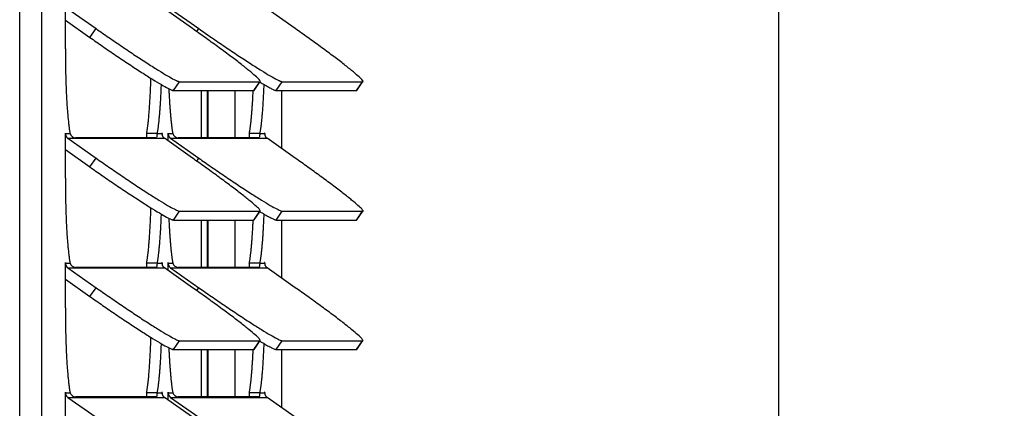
# Model space of a CAD drawing. Header units: inches. Extents: x -1 to 108, y 3 to 87.
# Tile 5 of 17: x 36.27 to 41.6, y 51.56 to 53.66. Entities that reach past the tile are written whole.
import ezdxf

# ---------------------------------------------------------------- set-up
doc = ezdxf.new("R2010")
doc.units = ezdxf.units.IN
doc.header["$LTSCALE"] = 12
doc.header["$MEASUREMENT"] = 0
doc.header["$PDSIZE"] = -1
doc.linetypes.add('SLD-Solid', pattern=[0])
doc.layers.add('DIMENSIONS', color=140, linetype='SLD-Solid', lineweight=25)
doc.layers.add('DIMENSIONS @ 1', color=140, linetype='SLD-Solid', lineweight=25)
doc.styles.add('ROMANS', font='romans.shx')
doc.dimstyles.new('FSTD1', dxfattribs={"dimtxt": 0.65, "dimasz": 0.7, "dimexe": 0.5, "dimexo": 0.5, "dimgap": 0.25, "dimtad": 1, "dimzin": 9, "dimdsep": 46, "dimtxsty": 'ROMANS', "dimcen": 0, "dimadec": 0, "dimazin": 0, "dimtfac": 1, "dimtmove": 0, "dimatfit": 3, "dimfxl": 0, "dimtolj": 1, "dimarcsym": 0})

# ---------------------------------------------------------------- blocks, each defined once
blk = doc.blocks.new('*D91')
at = {"layer": 'Defpoints', "color": 0}
for p in [(37.5778, 75.9829), (37.6949, 39.9827), (40.3784, 39.9827)]:
    blk.add_point(p, dxfattribs=at)
at = {"layer": 'DIMENSIONS', "color": 0, "lineweight": -2}
for p, q in [((38.0778, 75.9829), (40.8784, 75.9829)), ((40.3784, 75.2829), (40.3784, 40.6827)), ((38.1949, 39.9827), (40.8784, 39.9827))]:
    blk.add_line(p, q, dxfattribs=at)
at = {"layer": 'DIMENSIONS', "color": 0}
for points in [[(40.2617, 75.2829), (40.4951, 75.2829), (40.3784, 75.9829)], [(40.2617, 40.6827), (40.4951, 40.6827), (40.3784, 39.9827)]]:
    blk.add_solid(points, dxfattribs=at)
at = {"layer": 'DIMENSIONS', "color": 0, "char_height": 0.65, "attachment_point": 5, "rotation": 90, "style": 'ROMANS'}
for s, insert in [('\\A1;[914.4]', (41.1236, 57.9828)), ('\\A1;36.00', (39.8034, 57.9828))]:
    blk.add_mtext(s, dxfattribs=dict(at, insert=insert))

msp = doc.modelspace()

# ---------------------------------------------------------------- linework, layer by layer
for p, q in [((36.2731, 39.9827), (36.2731, 72.5697)), ((36.3927, 39.9827), (36.3927, 72.5697)), ((36.5201, 53.5075), (36.5201, 53.7485)), ((36.5338, 53.7231), (36.6862, 53.616)), ((37.2081, 53.616), (37.0557, 53.7231)), ((37.0894, 53.7231), (37.2418, 53.616)), ((37.7637, 53.616), (37.6113, 53.7231)), ((36.5201, 53.6619), (36.653, 53.5684)), ((36.653, 53.5684), (36.6862, 53.616)), ((37.2307, 53.6), (37.2418, 53.616)), ((37.1046, 53.2817), (37.1378, 53.3292)), ((37.1378, 53.3292), (37.5725, 53.3292)), ((37.5394, 53.2817), (37.5725, 53.3292)), ((37.5414, 53.2824), (37.5746, 53.3299)), ((37.6602, 53.2817), (37.6934, 53.3292)), ((37.6934, 53.3292), (38.1281, 53.3292)), ((38.095, 53.2817), (38.1281, 53.3292)), ((38.097, 53.2824), (38.1302, 53.3299)), ((37.1046, 53.2817), (37.5394, 53.2817)), ((37.2564, 53.0256), (37.2564, 53.2817)), ((37.2875, 53.2817), (37.2875, 53.0256)), ((37.2909, 53.2817), (37.2909, 53.0256)), ((37.4375, 53.2817), (37.4375, 53.0256)), ((37.6602, 53.2817), (38.095, 53.2817)), ((37.6919, 52.9664), (37.6919, 53.2817)), ((36.5201, 53.0485), (36.5206, 53.0485)), ((36.5201, 52.8075), (36.5201, 53.0485)), ((36.5206, 53.0485), (36.5456, 53.0485)), ((36.5338, 53.0231), (36.6862, 52.916)), ((36.5338, 53.0231), (37.0557, 53.0231)), ((37.009, 53.0256), (36.5743, 53.0256)), ((37.0175, 53.0485), (36.9597, 53.0485)), ((37.0175, 53.0485), (37.0425, 53.0485)), ((37.0425, 53.0485), (37.043, 53.0485)), ((37.043, 53.0485), (37.043, 53.0428)), ((37.2081, 52.916), (37.0557, 53.0231)), ((37.0757, 53.0485), (37.0762, 53.0485)), ((37.0757, 53.009), (37.0757, 53.0485)), ((37.0762, 53.0485), (37.1012, 53.0485)), ((37.0894, 53.0231), (37.2418, 52.916)), ((37.0894, 53.0231), (37.6113, 53.0231)), ((37.5646, 53.0256), (37.1299, 53.0256)), ((37.5731, 53.0485), (37.5153, 53.0485)), ((37.5731, 53.0485), (37.5981, 53.0485)), ((37.5981, 53.0485), (37.5986, 53.0485)), ((37.5986, 53.0485), (37.5986, 53.0428)), ((37.7637, 52.916), (37.6113, 53.0231)), ((36.5201, 52.9619), (36.653, 52.8684)), ((36.653, 52.8684), (36.6862, 52.916)), ((37.2307, 52.9), (37.2418, 52.916)), ((37.1046, 52.5817), (37.1378, 52.6292)), ((37.1378, 52.6292), (37.5725, 52.6292)), ((37.5394, 52.5817), (37.5725, 52.6292)), ((37.5414, 52.5824), (37.5746, 52.6299)), ((37.6602, 52.5817), (37.6934, 52.6292)), ((37.6934, 52.6292), (38.1281, 52.6292)), ((38.095, 52.5817), (38.1281, 52.6292)), ((38.097, 52.5824), (38.1302, 52.6299)), ((37.1046, 52.5817), (37.5394, 52.5817)), ((37.2564, 52.3256), (37.2564, 52.5817)), ((37.2875, 52.5817), (37.2875, 52.3256)), ((37.2909, 52.5817), (37.2909, 52.3256)), ((37.4375, 52.5817), (37.4375, 52.3256)), ((37.6602, 52.5817), (38.095, 52.5817)), ((37.6919, 52.2664), (37.6919, 52.5817)), ((36.5201, 52.3485), (36.5206, 52.3485)), ((36.5201, 52.1075), (36.5201, 52.3485)), ((36.5206, 52.3485), (36.5456, 52.3485)), ((36.5338, 52.3231), (36.6862, 52.216)), ((36.5338, 52.3231), (37.0557, 52.3231)), ((37.009, 52.3256), (36.5743, 52.3256)), ((37.0175, 52.3485), (36.9597, 52.3485)), ((37.0175, 52.3485), (37.0425, 52.3485)), ((37.0425, 52.3485), (37.043, 52.3485)), ((37.043, 52.3485), (37.043, 52.3428)), ((37.2081, 52.216), (37.0557, 52.3231)), ((37.0757, 52.3485), (37.0762, 52.3485)), ((37.0757, 52.309), (37.0757, 52.3485)), ((37.0762, 52.3485), (37.1012, 52.3485)), ((37.0894, 52.3231), (37.2418, 52.216)), ((37.0894, 52.3231), (37.6113, 52.3231)), ((37.5646, 52.3256), (37.1299, 52.3256)), ((37.5731, 52.3485), (37.5153, 52.3485)), ((37.5731, 52.3485), (37.5981, 52.3485)), ((37.5981, 52.3485), (37.5986, 52.3485)), ((37.5986, 52.3485), (37.5986, 52.3428)), ((37.7637, 52.216), (37.6113, 52.3231)), ((36.5201, 52.2619), (36.653, 52.1684)), ((36.653, 52.1684), (36.6862, 52.216)), ((37.2307, 52.2), (37.2418, 52.216)), ((37.1046, 51.8817), (37.1378, 51.9292)), ((37.1046, 51.8817), (37.5394, 51.8817)), ((37.1378, 51.9292), (37.5725, 51.9292)), ((37.2564, 51.6256), (37.2564, 51.8817)), ((37.2875, 51.8817), (37.2875, 51.6256)), ((37.2909, 51.8817), (37.2909, 51.6256)), ((37.4375, 51.8817), (37.4375, 51.6256)), ((37.5394, 51.8817), (37.5725, 51.9292)), ((37.5414, 51.8824), (37.5746, 51.9299)), ((37.6602, 51.8817), (37.6934, 51.9292)), ((37.6602, 51.8817), (38.095, 51.8817)), ((37.6919, 51.5664), (37.6919, 51.8817)), ((37.6934, 51.9292), (38.1281, 51.9292)), ((38.095, 51.8817), (38.1281, 51.9292)), ((38.097, 51.8824), (38.1302, 51.9299)), ((36.5201, 51.6485), (36.5206, 51.6485)), ((36.5201, 51.4075), (36.5201, 51.6485)), ((36.5206, 51.6485), (36.5456, 51.6485)), ((36.5338, 51.6231), (36.6862, 51.516)), ((36.5338, 51.6231), (37.0557, 51.6231)), ((37.009, 51.6256), (36.5743, 51.6256)), ((37.0175, 51.6485), (36.9597, 51.6485)), ((37.0175, 51.6485), (37.0425, 51.6485)), ((37.0425, 51.6485), (37.043, 51.6485)), ((37.043, 51.6485), (37.043, 51.6428)), ((37.2081, 51.516), (37.0557, 51.6231)), ((37.0757, 51.6485), (37.0762, 51.6485)), ((37.0757, 51.609), (37.0757, 51.6485)), ((37.0762, 51.6485), (37.1012, 51.6485)), ((37.0894, 51.6231), (37.2418, 51.516)), ((37.0894, 51.6231), (37.6113, 51.6231)), ((37.5646, 51.6256), (37.1299, 51.6256)), ((37.5731, 51.6485), (37.5153, 51.6485)), ((37.5731, 51.6485), (37.5981, 51.6485)), ((37.5981, 51.6485), (37.5986, 51.6485)), ((37.5986, 51.6485), (37.5986, 51.6428)), ((37.7637, 51.516), (37.6113, 51.6231))]:
    msp.add_line(p, q)
for centre in [(36.5791, 53.0609), (37.1347, 53.0609), (36.5791, 52.3609), (37.1347, 52.3609), (36.5791, 51.6609), (37.1347, 51.6609)]:
    msp.add_arc(centre, 0.0357, 200.4254, 262.2585)
for points, weights in [([(36.6862, 53.616), (37.0942, 53.3292), (37.1378, 53.3292)], [1, 0.707106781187, 1]), ([(37.5725, 53.3292), (37.6161, 53.3292), (37.2081, 53.616)], [1, 0.707106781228, 1]), ([(37.2418, 53.616), (37.6498, 53.3292), (37.6934, 53.3292)], [1, 0.707106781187, 1]), ([(38.1281, 53.3292), (38.1717, 53.3292), (37.7637, 53.616)], [1, 0.707106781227, 1]), ([(36.653, 53.5684), (37.061, 53.2817), (37.1046, 53.2817)], [1, 0.707106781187, 1]), ([(36.5201, 53.5075), (36.5201, 53.1844), (36.5456, 53.0485)], [1, 0.842877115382, 1]), ([(36.9597, 53.0485), (36.977, 53.1404), (36.983, 53.3476)], [1, 0.918121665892, 1]), ([(37.5724, 53.3269), (37.6475, 53.2817), (37.6602, 53.2817)], [1, 0.959786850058, 1]), ([(37.0175, 53.0485), (37.0331, 53.1314), (37.0396, 53.3133)], [1, 0.931850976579, 1]), ([(37.0799, 53.2912), (37.0868, 53.1256), (37.1012, 53.0485)], [1, 0.940273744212, 1]), ([(37.5153, 53.0485), (37.5293, 53.1231), (37.5362, 53.2817)], [1, 0.943783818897, 1]), ([(37.5394, 53.2817), (37.5409, 53.2817), (37.5414, 53.2824)], [1, 0.999360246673, 1]), ([(37.5731, 53.0485), (37.5887, 53.1314), (37.5953, 53.3133)], [1, 0.931850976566, 1]), ([(38.095, 53.2817), (38.0965, 53.2817), (38.097, 53.2824)], [1, 0.999360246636, 1]), ([(36.5206, 53.0485), (36.5206, 53.0323), (36.5338, 53.0231)], [1, 0.887010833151, 1]), ([(37.0425, 53.0485), (37.0425, 53.0323), (37.0557, 53.0231)], [1, 0.887010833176, 1]), ([(37.0762, 53.0485), (37.0762, 53.0323), (37.0894, 53.0231)], [1, 0.887010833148, 1]), ([(37.5981, 53.0485), (37.5981, 53.0323), (37.6113, 53.0231)], [1, 0.887010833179, 1]), ([(36.6862, 52.916), (37.0942, 52.6292), (37.1378, 52.6292)], [1, 0.707106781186, 1]), ([(37.5725, 52.6292), (37.6161, 52.6292), (37.2081, 52.916)], [1, 0.707106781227, 1]), ([(37.2418, 52.916), (37.6498, 52.6292), (37.6934, 52.6292)], [1, 0.707106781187, 1]), ([(38.1281, 52.6292), (38.1717, 52.6292), (37.7637, 52.916)], [1, 0.707106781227, 1]), ([(36.653, 52.8684), (37.061, 52.5817), (37.1046, 52.5817)], [1, 0.707106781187, 1]), ([(36.5201, 52.8075), (36.5201, 52.4844), (36.5456, 52.3485)], [1, 0.842877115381, 1]), ([(36.9597, 52.3485), (36.977, 52.4404), (36.983, 52.6476)], [1, 0.918121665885, 1]), ([(37.5724, 52.6269), (37.6475, 52.5817), (37.6602, 52.5817)], [1, 0.959786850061, 1]), ([(37.0175, 52.3485), (37.0331, 52.4314), (37.0396, 52.6133)], [1, 0.931850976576, 1]), ([(37.0799, 52.5912), (37.0868, 52.4256), (37.1012, 52.3485)], [1, 0.940273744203, 1]), ([(37.5153, 52.3485), (37.5293, 52.4231), (37.5362, 52.5817)], [1, 0.943783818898, 1]), ([(37.5394, 52.5817), (37.5409, 52.5817), (37.5414, 52.5824)], [1, 0.999360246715, 1]), ([(37.5731, 52.3485), (37.5887, 52.4314), (37.5953, 52.6133)], [1, 0.931850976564, 1]), ([(38.095, 52.5817), (38.0965, 52.5817), (38.097, 52.5824)], [1, 0.999360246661, 1]), ([(36.5206, 52.3485), (36.5206, 52.3323), (36.5338, 52.3231)], [1, 0.887010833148, 1]), ([(37.0425, 52.3485), (37.0425, 52.3323), (37.0557, 52.3231)], [1, 0.887010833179, 1]), ([(37.0762, 52.3485), (37.0762, 52.3323), (37.0894, 52.3231)], [1, 0.88701083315, 1]), ([(37.5981, 52.3485), (37.5981, 52.3323), (37.6113, 52.3231)], [1, 0.887010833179, 1]), ([(36.6862, 52.216), (37.0942, 51.9292), (37.1378, 51.9292)], [1, 0.707106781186, 1]), ([(37.5725, 51.9292), (37.6161, 51.9292), (37.2081, 52.216)], [1, 0.707106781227, 1]), ([(37.2418, 52.216), (37.6498, 51.9292), (37.6934, 51.9292)], [1, 0.707106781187, 1]), ([(38.1281, 51.9292), (38.1717, 51.9292), (37.7637, 52.216)], [1, 0.707106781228, 1]), ([(36.653, 52.1684), (37.061, 51.8817), (37.1046, 51.8817)], [1, 0.707106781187, 1]), ([(36.5201, 52.1075), (36.5201, 51.7844), (36.5456, 51.6485)], [1, 0.842877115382, 1]), ([(36.9597, 51.6485), (36.977, 51.7404), (36.983, 51.9476)], [1, 0.918121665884, 1]), ([(37.0175, 51.6485), (37.0331, 51.7314), (37.0396, 51.9133)], [1, 0.931850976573, 1]), ([(37.0799, 51.8912), (37.0868, 51.7256), (37.1012, 51.6485)], [1, 0.940273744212, 1]), ([(37.5153, 51.6485), (37.5293, 51.7231), (37.5362, 51.8817)], [1, 0.943783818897, 1]), ([(37.5394, 51.8817), (37.5409, 51.8817), (37.5414, 51.8824)], [1, 0.999360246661, 1]), ([(37.5724, 51.9269), (37.6475, 51.8817), (37.6602, 51.8817)], [1, 0.959786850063, 1]), ([(37.5731, 51.6485), (37.5887, 51.7314), (37.5953, 51.9133)], [1, 0.93185097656, 1]), ([(38.095, 51.8817), (38.0965, 51.8817), (38.097, 51.8824)], [1, 0.999360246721, 1]), ([(36.5206, 51.6485), (36.5206, 51.6323), (36.5338, 51.6231)], [1, 0.887010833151, 1]), ([(37.0425, 51.6485), (37.0425, 51.6323), (37.0557, 51.6231)], [1, 0.887010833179, 1]), ([(37.0762, 51.6485), (37.0762, 51.6323), (37.0894, 51.6231)], [1, 0.88701083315, 1]), ([(37.5981, 51.6485), (37.5981, 51.6323), (37.6113, 51.6231)], [1, 0.887010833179, 1])]:
    msp.add_rational_spline(points, weights, degree=2)
for points, weights in [([(36.5206, 53.0485), (36.5206, 53.0515), (36.5204, 53.0515), (36.5201, 53.0515), (36.5201, 53.0485)], [1, 0.707106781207, 1, 0.707106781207, 1]), ([(37.043, 53.0485), (37.043, 53.0515), (37.0428, 53.0515), (37.0425, 53.0515), (37.0425, 53.0485)], [1, 0.707106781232, 1, 0.707106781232, 1]), ([(37.0762, 53.0485), (37.0762, 53.0515), (37.076, 53.0515), (37.0757, 53.0515), (37.0757, 53.0485)], [1, 0.707106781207, 1, 0.707106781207, 1]), ([(37.5986, 53.0485), (37.5986, 53.0515), (37.5984, 53.0515), (37.5981, 53.0515), (37.5981, 53.0485)], [1, 0.707106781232, 1, 0.707106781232, 1]), ([(36.5206, 52.3485), (36.5206, 52.3515), (36.5204, 52.3515), (36.5201, 52.3515), (36.5201, 52.3485)], [1, 0.707106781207, 1, 0.707106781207, 1]), ([(37.043, 52.3485), (37.043, 52.3515), (37.0428, 52.3515), (37.0425, 52.3515), (37.0425, 52.3485)], [1, 0.707106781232, 1, 0.707106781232, 1]), ([(37.0762, 52.3485), (37.0762, 52.3515), (37.076, 52.3515), (37.0757, 52.3515), (37.0757, 52.3485)], [1, 0.707106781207, 1, 0.707106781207, 1]), ([(37.5986, 52.3485), (37.5986, 52.3515), (37.5984, 52.3515), (37.5981, 52.3515), (37.5981, 52.3485)], [1, 0.707106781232, 1, 0.707106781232, 1]), ([(36.5206, 51.6485), (36.5206, 51.6515), (36.5204, 51.6515), (36.5201, 51.6515), (36.5201, 51.6485)], [1, 0.707106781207, 1, 0.707106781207, 1]), ([(37.043, 51.6485), (37.043, 51.6515), (37.0428, 51.6515), (37.0425, 51.6515), (37.0425, 51.6485)], [1, 0.707106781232, 1, 0.707106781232, 1]), ([(37.0762, 51.6485), (37.0762, 51.6515), (37.076, 51.6515), (37.0757, 51.6515), (37.0757, 51.6485)], [1, 0.707106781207, 1, 0.707106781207, 1]), ([(37.5986, 51.6485), (37.5986, 51.6515), (37.5984, 51.6515), (37.5981, 51.6515), (37.5981, 51.6485)], [1, 0.707106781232, 1, 0.707106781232, 1])]:
    msp.add_rational_spline(points, weights, degree=2, knots=[0, 0, 0, 0.5, 0.5, 1, 1, 1])
for points in [[(36.9597, 53.0485), (36.9587, 53.0396), (36.9589, 53.0316), (36.9597, 53.0246)], [(37.5153, 53.0485), (37.5143, 53.0396), (37.5145, 53.0316), (37.5154, 53.0246)], [(36.9597, 52.3485), (36.9587, 52.3396), (36.9589, 52.3316), (36.9597, 52.3246)], [(37.5153, 52.3485), (37.5143, 52.3396), (37.5145, 52.3316), (37.5154, 52.3246)], [(36.9597, 51.6485), (36.9587, 51.6396), (36.9589, 51.6316), (36.9597, 51.6246)], [(37.5153, 51.6485), (37.5143, 51.6396), (37.5145, 51.6316), (37.5154, 51.6246)]]:
    msp.add_open_spline(points, degree=3)
for points, knots in [([(37.0134, 53.0279), (37.0132, 53.0274), (37.0126, 53.0265), (37.0112, 53.0257), (37.0097, 53.0256), (37.009, 53.0256)], [0.6416993, 0.6416993, 0.6416993, 0.6416993, 0.7448353, 0.8722861, 1, 1, 1, 1]), ([(37.0175, 53.0485), (37.0172, 53.0474), (37.0165, 53.0453), (37.0158, 53.0425), (37.0153, 53.0399), (37.015, 53.0375), (37.0148, 53.0353), (37.0146, 53.0335), (37.0144, 53.0318), (37.0143, 53.0309), (37.0142, 53.0304)], [0, 0, 0, 0, 0.0600354, 0.1205385, 0.1814811, 0.2428348, 0.3045705, 0.3666581, 0.4290671, 0.4917669, 0.4917669, 0.4917669, 0.4917669]), ([(37.5691, 53.0279), (37.5688, 53.0274), (37.5682, 53.0265), (37.5668, 53.0257), (37.5654, 53.0256), (37.5646, 53.0256)], [0.6416993, 0.6416993, 0.6416993, 0.6416993, 0.7448353, 0.8722861, 1, 1, 1, 1]), ([(37.5731, 53.0485), (37.5728, 53.0474), (37.5721, 53.0453), (37.5714, 53.0425), (37.571, 53.0399), (37.5706, 53.0375), (37.5704, 53.0353), (37.5702, 53.0335), (37.57, 53.0318), (37.5699, 53.0309), (37.5698, 53.0304)], [0, 0, 0, 0, 0.0600354, 0.1205385, 0.1814811, 0.2428348, 0.3045705, 0.3666581, 0.4290671, 0.4917669, 0.4917669, 0.4917669, 0.4917669]), ([(37.0134, 52.3279), (37.0132, 52.3274), (37.0126, 52.3265), (37.0112, 52.3257), (37.0097, 52.3256), (37.009, 52.3256)], [0.6416993, 0.6416993, 0.6416993, 0.6416993, 0.7448353, 0.8722861, 1, 1, 1, 1]), ([(37.0175, 52.3485), (37.0172, 52.3474), (37.0165, 52.3453), (37.0158, 52.3425), (37.0153, 52.3399), (37.015, 52.3375), (37.0148, 52.3353), (37.0146, 52.3335), (37.0144, 52.3318), (37.0143, 52.3309), (37.0142, 52.3304)], [0, 0, 0, 0, 0.0600354, 0.1205385, 0.1814811, 0.2428348, 0.3045705, 0.3666581, 0.4290671, 0.4917669, 0.4917669, 0.4917669, 0.4917669]), ([(37.5691, 52.3279), (37.5688, 52.3274), (37.5682, 52.3265), (37.5668, 52.3257), (37.5654, 52.3256), (37.5646, 52.3256)], [0.6416993, 0.6416993, 0.6416993, 0.6416993, 0.7448353, 0.8722861, 1, 1, 1, 1]), ([(37.5731, 52.3485), (37.5728, 52.3474), (37.5721, 52.3453), (37.5714, 52.3425), (37.571, 52.3399), (37.5706, 52.3375), (37.5704, 52.3353), (37.5702, 52.3335), (37.57, 52.3318), (37.5699, 52.3309), (37.5698, 52.3304)], [0, 0, 0, 0, 0.0600354, 0.1205385, 0.1814811, 0.2428348, 0.3045705, 0.3666581, 0.4290671, 0.4917669, 0.4917669, 0.4917669, 0.4917669]), ([(37.0134, 51.6279), (37.0132, 51.6274), (37.0126, 51.6265), (37.0112, 51.6257), (37.0097, 51.6256), (37.009, 51.6256)], [0.6416993, 0.6416993, 0.6416993, 0.6416993, 0.7448353, 0.8722861, 1, 1, 1, 1]), ([(37.0175, 51.6485), (37.0172, 51.6474), (37.0165, 51.6453), (37.0158, 51.6425), (37.0153, 51.6399), (37.015, 51.6375), (37.0148, 51.6353), (37.0146, 51.6335), (37.0144, 51.6318), (37.0143, 51.6309), (37.0142, 51.6304)], [0, 0, 0, 0, 0.0600354, 0.1205385, 0.1814811, 0.2428348, 0.3045705, 0.3666581, 0.4290671, 0.4917669, 0.4917669, 0.4917669, 0.4917669]), ([(37.5691, 51.6279), (37.5688, 51.6274), (37.5682, 51.6265), (37.5668, 51.6257), (37.5654, 51.6256), (37.5646, 51.6256)], [0.6416993, 0.6416993, 0.6416993, 0.6416993, 0.7448353, 0.8722861, 1, 1, 1, 1]), ([(37.5731, 51.6485), (37.5728, 51.6474), (37.5721, 51.6453), (37.5714, 51.6425), (37.571, 51.6399), (37.5706, 51.6375), (37.5704, 51.6353), (37.5702, 51.6335), (37.57, 51.6318), (37.5699, 51.6309), (37.5698, 51.6304)], [0, 0, 0, 0, 0.0600354, 0.1205385, 0.1814811, 0.2428348, 0.3045705, 0.3666581, 0.4290671, 0.4917669, 0.4917669, 0.4917669, 0.4917669])]:
    msp.add_open_spline(points, degree=3, knots=knots)

# ---------------------------------------------------------------- dimensions: what is measured, and where the dimension line sits
at = {"layer": 'DIMENSIONS @ 1'}
dim = msp.add_linear_dim(base=(40.3784, 39.9827), p1=(37.5778, 75.9829), p2=(37.6949, 39.9827), angle=90, dimstyle='FSTD1', override={"dimscale": 1, "dimzin": 1, "dimpost": '\\X', "dimtix": 0, "dimtofl": 1, "dimtmove": 0, "dimatfit": 3}, dxfattribs=at)
dim.commit()
dim.dimension.update_dxf_attribs({"geometry": '*D91', "text_midpoint": (40.3784, 57.9828)})

doc.saveas('drawing.dxf')
